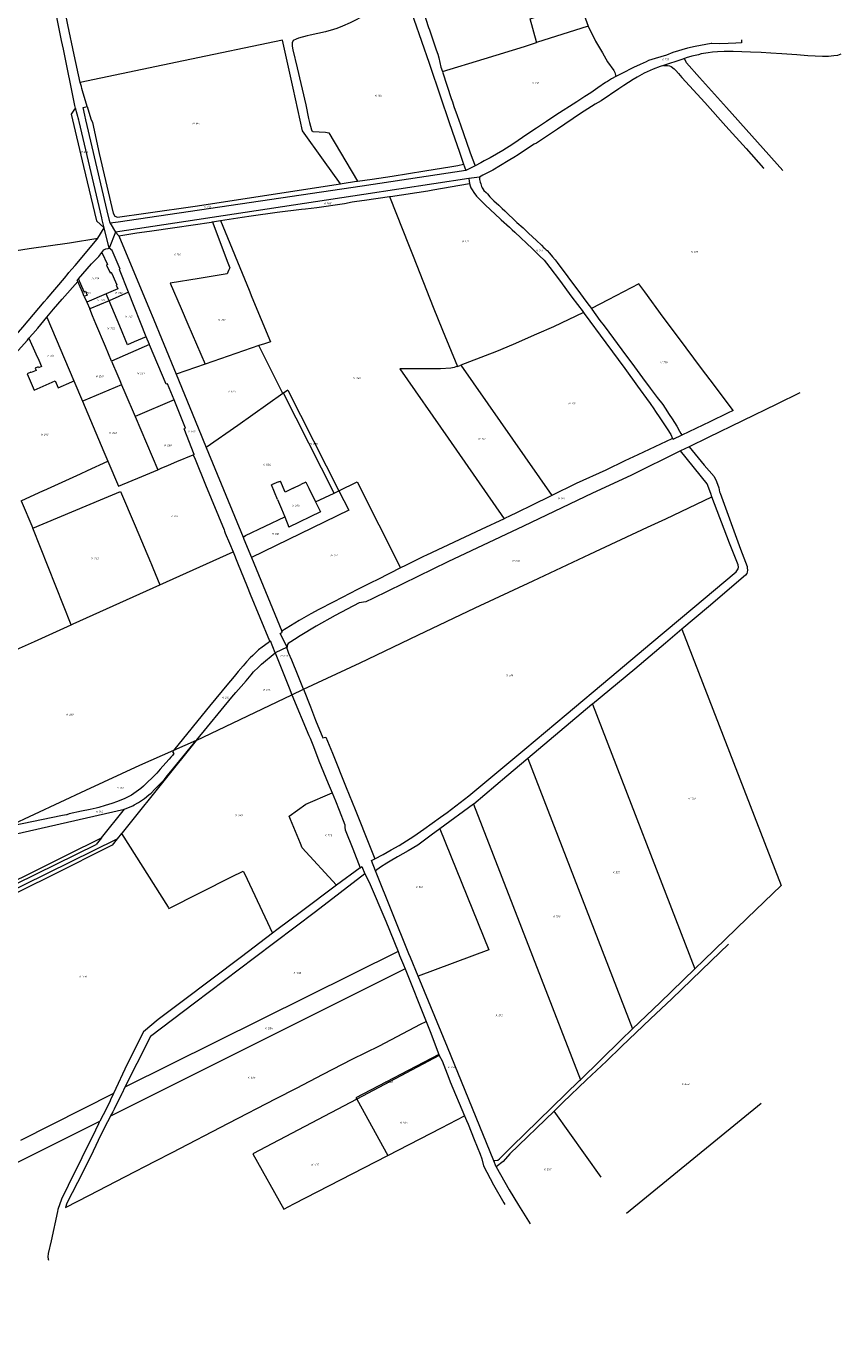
# Model space of a CAD drawing. Header units: metres. Extents: x 199958 to 203813, y 461826 to 464622.
# Tile 11 of 13: x 202937 to 203692, y 461872 to 463077. Entities that reach past the tile are written whole.
import ezdxf
from ezdxf.enums import TextEntityAlignment as Align
from ezdxf.lldxf.tags import DXFTag

# ---------------------------------------------------------------- set-up
doc = ezdxf.new("R2010")
doc.units = ezdxf.units.M
doc.layers.get('0').update_dxf_attribs({"lineweight": 25})
doc.layers.add('B-WE-KG-GRENS_PERCEEL-G', color=150, linetype='KG-PERCEEL', lineweight=18)
doc.layers.add('B-WE-KG-GRENS_PERCEEL-S', color=150, linetype='Continuous', lineweight=25)
doc.styles.add('NLCS-ISO', font='NLCS-ISO.ttf')
doc.styles.get("Standard").update_dxf_attribs({"font": 'NLCS-ISO.ttf'})
tags = doc.linetypes.add('KG-PERCEEL', pattern='A,5.5,-2,["P",Standard,S=1.8,R=0,X=-0.5,Y=-0.9],-2,5.5,-2,[5,NLCS.SHX,S=0.75,R=0,X=0,Y=0],-2', length=19).pattern_tags.tags
tags[6] = DXFTag(74, 10)

# ---------------------------------------------------------------- blocks, each defined once
blk = doc.blocks.new('SKG-PERCEELNUMMER-SO')
at = {"style": 'NLCS-ISO', "oblique": 10, "flags": 1}
for tag, p in [('GEMEENTECODE', (0, 2.6)), ('PERCEELGROOTTE', (0, -2.4))]:
    blk.add_attdef(tag, text='', height=1.8, dxfattribs=at).set_placement(p, align=Align.MIDDLE_CENTER)
at = {"style": 'NLCS-ISO', "oblique": 10}
blk.add_attdef('SECTIE', text='', height=1.8, dxfattribs=at).set_placement((-0.5, 0), align=Align.MIDDLE_RIGHT)
blk.add_attdef('PERCEELNUMMER', text='', height=1.8, dxfattribs=at).set_placement((0.5, 0), align=Align.MIDDLE_LEFT)

msp = doc.modelspace()

# ---------------------------------------------------------------- linework, layer by layer
at = {"layer": 'B-WE-KG-GRENS_PERCEEL-G', "flags": 128}
for points in [[(202987.351, 463024.935), (202981.837, 463050.664), (202975.837, 463078.418), (202967.663, 463118.83), (202962.56, 463143.597), (202961.486, 463148.512), (202958, 463165.486), (202957.107, 463169.949), (202956.217, 463174.692), (202955.133, 463180.887), (202954.542, 463184.141), (202953.032, 463190.478), (202951.967, 463195.499), (202949.704, 463204.399), (202949.394, 463205.793), (202947.561, 463210.68), (202944.676, 463216.905), (202942.416, 463221.273), (202941.722, 463222.539)], [(203296.694, 463122.537), (203296.639, 463122.274), (203296.598, 463122.081), (203296.582, 463122.01), (203296.429, 463121.32), (203296.429, 463120.729), (203296.851, 463116.502), (203297.105, 463115.572), (203298.094, 463112.415), (203298.163, 463112.196), (203298.88, 463109.907), (203299.955, 463106.611), (203302.769, 463097.987), (203310.124, 463075.837), (203310.873, 463073.643), (203317.227, 463055.027), (203318.579, 463051.067), (203319.678, 463047.854), (203321.453, 463039.062), (203322.806, 463035.088), (203322.817, 463035.054)], [(202983.033, 463001.176), (202982.43, 463003.431), (202971.754, 463055.673), (202970.098, 463063.739), (202966.579, 463080.882), (202963.06, 463098.025), (202961.62, 463105.041), (202960.318, 463112.167)], [(203288.487, 463106.087), (203271.143, 463097.711), (203241.607, 463082.448), (203237.446, 463080.311), (203230.378, 463077.171), (203224.924, 463075.034), (203221.888, 463073.966), (203214.692, 463071.886), (203207.421, 463070.221), (203200.45, 463068.815), (203197.695, 463068.197), (203189.599, 463065.892), (203187.406, 463065.049), (203184.707, 463063.699), (203183.65, 463061.777), (203183.762, 463058.628), (203184.212, 463055.03), (203188.285, 463038.41), (203196.233, 463004.222), (203198.942, 462991.505), (203199.842, 462987.85), (203201.645, 462980.965), (203201.983, 462980.121), (203202.095, 462980.009), (203202.938, 462979.334), (203214.689, 462978.772), (203217.573, 462978.31), (203244.234, 462933.435)], [(203288.487, 463106.087), (203288.651, 463105.596), (203296.26, 463083.615), (203310.463, 463042.697), (203321.538, 463010.656), (203328.639, 462989.521), (203332.274, 462978.868), (203338.367, 462961.286), (203342.172, 462950.206), (203342.48, 462949.309)], [(203410.128, 463061.96), (203409.961, 463062.58), (203404.214, 463083.911), (203449.762, 463099.035), (203458.006, 463077.219)], [(203458.006, 463077.219), (203410.128, 463061.96)], [(203458.006, 463077.219), (203464.813, 463063.262), (203471.084, 463052.332), (203475.922, 463044.09), (203481.656, 463036.027), (203482.552, 463034.236), (203483.582, 463030.384)], [(203228.314, 462930.98), (203212.755, 462952.803), (203193.357, 462980.015), (203184.434, 463019.765), (203174.556, 463064.096), (203083.025, 463044.965), (202987.351, 463024.935)], [(203322.817, 463035.054), (203361.643, 463046.838), (203398.777, 463058.192), (203410.128, 463061.96)], [(203600.04, 463064.423), (203600.066, 463061.749), (203594.612, 463061.486), (203587.529, 463061.178), (203579.358, 463060.88), (203572.443, 463061.005), (203571.797, 463060.888), (203556.936, 463058.371), (203550.052, 463056.68), (203536.348, 463052.611), (203530.336, 463050.219), (203525.282, 463048.74), (203520.048, 463047.228), (203513.915, 463045.184), (203511.547, 463044.151), (203506.108, 463041.701), (203499.948, 463038.771), (203489.239, 463033.267), (203483.582, 463030.384)], [(203547.07, 463047.05), (203544.681, 463046.063), (203527.715, 463040.697)], [(203692.144, 463051.141), (203688.876, 463050.019), (203685.636, 463049.507), (203683.108, 463049.225), (203680.461, 463049.048), (203675.166, 463049.048), (203668.284, 463049.401), (203661.401, 463049.754), (203651.342, 463050.46), (203637.215, 463051.517), (203627.261, 463052.123), (203618.258, 463052.642), (203608.39, 463053.161), (203600.167, 463053.421), (203592.376, 463053.508), (203583.893, 463053.508), (203577.834, 463053.335), (203573.246, 463052.988), (203569.005, 463052.382), (203562.513, 463051.344), (203560.003, 463050.391), (203553.857, 463049.18), (203548.663, 463047.708), (203547.07, 463047.05)], [(203638.322, 462943.226), (203586.178, 463001.746), (203561.189, 463029.601), (203549.11, 463043.231), (203547.07, 463047.05)], [(203322.817, 463035.054), (203323.228, 463033.736), (203331.091, 463009.98), (203332.105, 463006.852), (203333.542, 463002.709), (203336.417, 462994.424), (203339.545, 462985.632), (203348.422, 462960.523), (203350.535, 462954.69), (203353.142, 462947.798)], [(203483.582, 463030.384), (203479.566, 463028.329), (203475.783, 463025.947), (203474.008, 463024.779), (203466.955, 463020.015), (203460.37, 463015.251), (203454.952, 463011.935), (203447.432, 463007.125), (203427.909, 462994.514), (203419.222, 462988.676), (203410.021, 462982.558), (203402.034, 462977.28), (203388.21, 462967.845), (203378.728, 462961.82), (203373.077, 462958.458), (203367.099, 462955.048), (203361.634, 462952.152), (203358.505, 462950.471), (203353.142, 462947.798)], [(203527.715, 463040.697), (203524.599, 463039.658), (203518.28, 463037.234), (203509.797, 463033.512), (203503.392, 463029.876), (203499.67, 463027.712), (203490.927, 463022.086), (203486.339, 463019.056), (203469.893, 463007.89), (203464.439, 463004.86), (203450.763, 462996.031), (203429.469, 462981.662), (203409.906, 462968.591), (203407.742, 462967.639), (203391.468, 462957.079), (203390.516, 462956.386), (203383.851, 462952.231), (203376.753, 462947.99), (203369.569, 462943.748), (203365.76, 462941.757), (203360.393, 462939.161), (203357.084, 462937.269)], [(203527.715, 463040.697), (203529.063, 463040.677), (203531.456, 463040.577), (203533.25, 463040.278), (203534.845, 463039.581), (203537.736, 463037.687), (203539.231, 463035.992), (203541.623, 463033.101), (203544.713, 463029.613), (203565.845, 463006.487), (203585.582, 462984.457), (203604.222, 462963.624), (203620.47, 462945.383), (203620.698, 462945.13)], [(202993.704, 463002.633), (202989.445, 463017.114), (202988.856, 463019.274), (202988.464, 463021.039), (202987.779, 463022.938), (202987.57, 463023.914), (202987.351, 463024.935)], [(202983.033, 463001.176), (202981.942, 463000.223), (202979.024, 462995.39), (202990.33, 462946.976), (203002.325, 462896.814), (203009.519, 462890.118)], [(203009.519, 462890.118), (203007.731, 462897.624), (203007.365, 462899.348), (202986.27, 462988.894), (202986.065, 462989.836), (202983.033, 463001.176)], [(203014.973, 462894.4), (203012.271, 462905.974), (202992.505, 462990.249), (202991.522, 462994.64), (202989.92, 463001.784), (202993.704, 463002.633)], [(202993.704, 463002.633), (202997.079, 462991.125), (202998.679, 462987.843), (203004.931, 462959.059), (203017.847, 462903.652), (203019.38, 462901.057), (203021.975, 462900.231), (203048.045, 462903.888), (203095.966, 462910.627), (203137.844, 462916.957), (203228.314, 462930.98)], [(203244.234, 462933.435), (203257.647, 462935.308), (203276.167, 462938.14), (203306.72, 462943.094), (203331.518, 462947.04), (203337.298, 462948.102), (203342.48, 462949.309)], [(203342.48, 462949.309), (203343.418, 462946.578), (203344.481, 462943.482)], [(203353.142, 462947.798), (203344.481, 462943.482)], [(203344.481, 462943.482), (203248.434, 462928.892), (203022.518, 462895.508), (203014.973, 462894.4)], [(203347.426, 462935.805), (203250.074, 462921.05), (203019.967, 462886.103)], [(203228.314, 462930.98), (203229.972, 462931.237), (203243.371, 462933.314), (203244.234, 462933.435)], [(203357.084, 462937.269), (203347.426, 462935.805)], [(203347.426, 462935.805), (203347.57, 462933.52), (203347.934, 462931.24)], [(203357.084, 462937.269), (203357.11, 462934.886), (203357.738, 462932.623), (203358.367, 462930.863), (203359.121, 462928.601), (203359.75, 462927.344), (203360.252, 462926.212), (203361.258, 462924.83), (203363.269, 462922.819), (203364.526, 462921.562), (203366.789, 462919.048), (203370.56, 462915.277), (203375.085, 462911.255), (203378.353, 462908.238), (203380.615, 462906.101), (203391.928, 462895.04), (203397.585, 462890.263), (203402.738, 462885.109), (203410.029, 462878.573), (203414.554, 462874.048), (203416.942, 462871.66), (203417.696, 462870.906), (203419.079, 462869.774), (203419.833, 462869.146), (203422.221, 462866.758), (203424.987, 462863.238), (203427.375, 462860.598), (203429.135, 462858.21), (203439.065, 462844.761), (203444.344, 462837.596), (203447.361, 462833.574), (203456.662, 462821.129), (203460.851, 462815.356)], [(203273.777, 462919.2), (203274.783, 462919.343), (203309.365, 462924.365), (203314.128, 462925.452), (203347.934, 462931.24)], [(203347.934, 462931.24), (203348.563, 462928.978), (203349.317, 462927.344), (203350.322, 462925.333), (203351.831, 462922.819), (203354.345, 462919.551), (203359.121, 462915.025), (203361.761, 462912.009), (203367.92, 462906.352), (203371.062, 462903.461), (203377.347, 462897.553), (203384.889, 462890.766), (203387.529, 462888.378), (203389.917, 462886.241), (203406.383, 462870.654), (203410.908, 462866.003), (203412.668, 462864.244), (203417.193, 462860.096), (203419.204, 462857.33), (203422.347, 462853.308), (203431.397, 462841.618), (203442.71, 462825.906), (203453.143, 462812.456), (203453.542, 462811.857)], [(203117.382, 462896.874), (203137.358, 462900.021), (203145.568, 462901.252), (203169.786, 462904.673), (203192.362, 462907.546), (203195.887, 462907.902), (203206.603, 462909.145), (203232.125, 462912.82), (203239.321, 462914.166), (203243.463, 462914.788), (203250.71, 462915.927), (203273.777, 462919.2)], [(203273.777, 462919.2), (203292.015, 462873.166), (203295.737, 462863.845), (203314.424, 462816.511), (203322.936, 462795.259), (203336.857, 462761.793)], [(203003.503, 462880.555), (203009.519, 462890.118)], [(203013.979, 462871.396), (203009.519, 462890.118)], [(203019.967, 462886.103), (203013.979, 462871.396)], [(203014.973, 462894.4), (203019.967, 462886.103)], [(203019.967, 462886.103), (203023.13, 462882.9)], [(203023.13, 462882.9), (203039.661, 462885.406), (203051.432, 462887.159), (203075.103, 462890.58), (203108.898, 462895.506), (203109.904, 462895.668)], [(203109.904, 462895.668), (203110.58, 462893.92), (203123.99, 462857.86), (203125.8, 462853.07), (203124.74, 462850.6), (203123.48, 462847.51), (203097.55, 462843.35), (203070.65, 462839.03), (203080.903, 462815.293), (203087.1, 462800.95), (203103.06, 462763.9)], [(203109.904, 462895.668), (203117.382, 462896.874)], [(203117.382, 462896.874), (203143.763, 462832.321), (203146.406, 462825.921), (203163.452, 462784.639), (203158.127, 462782.81)], [(202818.504, 462761.906), (202820.852, 462766.971), (202825.585, 462777.182), (202850.22, 462830.321), (202854.938, 462841.834), (202864.484, 462862.583), (202869.188, 462861.659), (202876.417, 462859.925), (202880.853, 462861), (202885.961, 462862.613), (202918.49, 462867.721), (202940.145, 462870.917), (202977.513, 462876.428), (203003.503, 462880.555)], [(202876.905, 462727.51), (202877.468, 462728.188), (202887.555, 462739.803), (202893.615, 462746.937), (202902.93, 462757.685), (202915.613, 462772.413), (202913.404, 462774.239), (202934.059, 462798.201), (202953.95, 462821.724), (202956.551, 462824.8), (202972.578, 462843.659), (202976.146, 462847.865), (202976.818, 462848.657), (202979.507, 462851.826), (202982.521, 462855.379), (203002.948, 462879.673), (203003.209, 462880.088), (203003.503, 462880.555)], [(203023.13, 462882.9), (203052.992, 462810.765), (203053.298, 462810.027), (203076.08, 462754.627)], [(202985.626, 462842.813), (202997.799, 462856.862), (203004.518, 462863.595), (203007.391, 462867.425)], [(203007.391, 462867.425), (203009.075, 462869.671), (203011.064, 462870.808), (203013.065, 462871.181), (203013.979, 462871.396)], [(203007.391, 462867.425), (203012.702, 462856.102), (203011.706, 462855.635), (203015.022, 462848.519), (203016.036, 462848.995), (203017.869, 462845.087), (203018.733, 462843.064), (203021.316, 462837.384), (203020.515, 462837.02), (203022.023, 462833.701), (203011.268, 462829.065)], [(203032.051, 462830.454), (203023.565, 462851.528), (203024.153, 462851.75), (203016.759, 462869.312), (203013.979, 462871.396)], [(202956.422, 462807.324), (202962.617, 462814.803), (202970.58, 462824.101), (202985.039, 462840.425)], [(202985.039, 462840.425), (202984.53, 462841.548), (202985.626, 462842.813)], [(202991.098, 462826.553), (202989.394, 462830.534), (202985.039, 462840.425)], [(202990.836, 462830.98), (202985.626, 462842.813)], [(203592.38, 462720.878), (203574.847, 462744.105), (203562.986, 462759.92), (203541.719, 462788.613), (203527.513, 462807.527), (203510.468, 462830.721), (203504.737, 462838.265), (203476.55, 462823.59), (203460.851, 462815.356)], [(202990.836, 462830.98), (202992.29, 462831.429), (202993.873, 462827.744), (202991.098, 462826.553)], [(202991.098, 462826.553), (202993.342, 462821.337)], [(203011.268, 462829.065), (202993.342, 462821.337)], [(203013.959, 462822.667), (203011.268, 462829.065)], [(203032.051, 462830.454), (203013.959, 462822.667)], [(203048.535, 462789.246), (203032.051, 462830.454)], [(202993.342, 462821.337), (202996.082, 462814.972)], [(203013.959, 462822.667), (202996.082, 462814.972)], [(203016.38, 462766.759), (203010.774, 462780.331), (203001.899, 462801.163), (202998.815, 462808.534), (202996.082, 462814.972)], [(203048.535, 462789.246), (203037.198, 462784.488), (203031.09, 462781.903), (203023.87, 462799.111), (203013.959, 462822.667)], [(203460.851, 462815.356), (203461.313, 462814.719), (203468.855, 462804.412), (203472.626, 462799.258), (203493.366, 462771.228), (203498.268, 462764.691), (203508.198, 462751.242), (203515.363, 462741.437), (203521.899, 462732.89), (203527.053, 462726.354), (203529.19, 462723.085), (203533.086, 462717.052), (203535.6, 462713.03), (203540, 462706.368), (203542.639, 462701.843), (203543.896, 462699.58), (203544.822, 462698.084)], [(202939.822, 462787.804), (202943.426, 462792.002), (202947.896, 462797.247), (202956.422, 462807.324)], [(202956.422, 462807.324), (202981.518, 462748.417)], [(203453.542, 462811.857), (203425.65, 462798.539), (203409.918, 462791.498), (203388.526, 462782.154), (203372.912, 462775.638), (203348.1, 462765.886), (203339.986, 462762.813)], [(203453.542, 462811.857), (203454.148, 462810.948), (203474.26, 462783.546), (203491.858, 462759.789), (203503.547, 462743.574), (203506.187, 462739.929), (203511.843, 462732.136), (203515.363, 462727.233), (203518.757, 462722.583), (203520.391, 462720.069), (203524.288, 462714.161), (203529.315, 462706.745), (203531.075, 462703.854), (203534.343, 462698.574), (203535.981, 462694.989)], [(203051.428, 462782.014), (203048.535, 462789.246)], [(202891.686, 462727.275), (202892.927, 462728.722), (202897.093, 462733.781), (202923.592, 462764.826), (202922.776, 462768.451), (202929.831, 462776.385), (202938.372, 462786.115), (202939.822, 462787.804)], [(202939.822, 462787.804), (202946.274, 462773.259), (202948.816, 462767.529), (202951.444, 462761.604), (202948.793, 462760.428), (202948.319, 462761.498), (202945.43, 462760.216), (202946.383, 462758.068), (202941.831, 462756.049), (202941.657, 462756.442), (202938, 462754.82), (202944.691, 462739.737), (202964.015, 462748.31), (202966.853, 462741.911), (202979.523, 462747.532), (202981.518, 462748.417)], [(203051.428, 462782.014), (203016.38, 462766.759)], [(203074.215, 462730.691), (203068.132, 462745.639), (203067.07, 462745.196), (203051.495, 462781.846), (203051.428, 462782.014)], [(203152.827, 462780.99), (203103.06, 462763.9)], [(203158.127, 462782.81), (203152.827, 462780.99)], [(203165.135, 462756.387), (203152.827, 462780.99)], [(203016.38, 462766.759), (203022.017, 462753.114), (203023.974, 462748.63), (203025.685, 462744.71)], [(203103.06, 462763.9), (203076.08, 462754.627)], [(203076.08, 462754.627), (203096.569, 462704.804), (203104.04, 462686.615)], [(203175.071, 462736.539), (203165.135, 462756.387)], [(203336.857, 462761.793), (203335.34, 462761.324), (203333.887, 462760.796), (203330.716, 462760.267), (203320.94, 462759.607), (203288.424, 462759.406), (203286.3, 462759.393), (203284.298, 462759.381), (203283.425, 462759.39), (203328.08, 462695.311), (203380.141, 462620.606)], [(203336.857, 462761.793), (203339.986, 462762.813)], [(203339.986, 462762.813), (203424.197, 462641.973)], [(202981.518, 462748.417), (202989.514, 462729.422)], [(203025.685, 462744.71), (203025.41, 462744.6), (202990.44, 462729.86), (202989.514, 462729.422)], [(203025.685, 462744.71), (203028.775, 462737.632), (203038.205, 462715.412)], [(202989.514, 462729.422), (203009.194, 462682.669), (203012.869, 462673.943)], [(203074.215, 462730.691), (203038.205, 462715.412)], [(203092.915, 462680.211), (203083.448, 462703.767), (203084.917, 462704.392), (203074.215, 462730.691)], [(203175.071, 462736.539), (203133.306, 462707.102), (203104.04, 462686.615)], [(203175.718, 462736.995), (203175.071, 462736.539)], [(203179.792, 462739.867), (203175.718, 462736.995)], [(203222.487, 462644.42), (203175.718, 462736.995)], [(203179.792, 462739.867), (203226.878, 462646.536)], [(203654.085, 462737.111), (203632.806, 462726.744), (203569.2, 462695.923), (203551.596, 462687.313)], [(203592.38, 462720.878), (203587.119, 462718.493), (203570.703, 462710.507), (203544.822, 462698.084)], [(203038.205, 462715.412), (203059.155, 462666.042)], [(203535.981, 462694.989), (203535.388, 462694.706), (203503.873, 462679.91), (203491.906, 462674.296), (203474.164, 462665.721), (203446.912, 462653.131), (203424.335, 462642.041), (203424.197, 462641.973)], [(203544.822, 462698.084), (203536.397, 462694.079), (203535.981, 462694.989)], [(203092.915, 462680.211), (203091.993, 462679.824)], [(203104.04, 462686.615), (203138.218, 462603.403)], [(203543.508, 462683.357), (203497.35, 462660.782), (203462.014, 462644.293), (203398.016, 462613.668), (203327.933, 462580.491), (203258.438, 462546.725), (203251.803, 462543.555), (203245.726, 462542.541), (203223.448, 462530.997), (203206.031, 462521.074), (203191.044, 462512.162), (203185.778, 462508.72), (203182.335, 462506.491), (203180.107, 462504.871), (203179.094, 462503.454), (203178.892, 462501.631)], [(203551.596, 462687.313), (203543.508, 462683.357)], [(203572.569, 462640.813), (203571.438, 462643.813), (203568.254, 462652.91), (203543.508, 462683.357)], [(203551.596, 462687.313), (203565.419, 462670.182), (203574.516, 462659.72), (203576.94, 462655.027), (203578.987, 462649.113), (203579.67, 462645.588), (203580.113, 462644.371)], [(202932.58, 462637.03), (202953.426, 462646.785), (202953.5, 462646.82), (202987.44, 462662.23), (202994.154, 462665.323), (203012.869, 462673.943)], [(203012.869, 462673.943), (203022.648, 462650.721), (203022.697, 462650.605), (203044.26, 462659.72), (203059.155, 462666.042)], [(203059.155, 462666.042), (203062.247, 462667.34), (203069.157, 462670.24), (203076.931, 462673.502), (203091.993, 462679.824)], [(203091.993, 462679.824), (203093.643, 462675.717), (203103.417, 462651.981), (203120.583, 462610.196), (203121.045, 462608.985), (203121.722, 462607.212), (203125.603, 462598.081), (203128.889, 462590.013)], [(202943.253, 462611.827), (203006.181, 462638.212), (203024.654, 462645.957)], [(203024.654, 462645.957), (203038.159, 462613.887), (203052.371, 462580.398), (203052.439, 462580.239), (203052.667, 462579.701), (203054.661, 462575.003), (203061.124, 462559.339)], [(203226.878, 462646.536), (203236.03, 462628.396), (203145.911, 462584.656)], [(203171.079, 462654.68), (203164.539, 462651.976)], [(203170.115, 462638.48), (203164.539, 462651.976)], [(203171.079, 462654.68), (203172.923, 462655.443)], [(203177.226, 462645.047), (203172.923, 462655.443)], [(203184.676, 462648.775), (203177.226, 462645.047)], [(203184.676, 462648.775), (203191.814, 462652.347)], [(203196.346, 462654.615), (203191.814, 462652.347)], [(203196.346, 462654.615), (203199.106, 462648.947)], [(203199.106, 462648.947), (203205.335, 462636.154)], [(203205.335, 462636.154), (203222.487, 462644.42)], [(203222.487, 462644.42), (203226.878, 462646.536)], [(203226.878, 462646.536), (203243.921, 462654.749)], [(203243.921, 462654.749), (203284.176, 462575.067)], [(203580.113, 462644.371), (203599.001, 462592.483), (203605.114, 462576.226), (203605.228, 462575.089), (203605.456, 462572.815), (203605.228, 462571.109), (203604.773, 462569.744), (203603.636, 462568.152), (203569.408, 462538.927), (203544.789, 462518.139)], [(202932.58, 462637.03), (202943.253, 462611.827)], [(203170.115, 462638.48), (203173.744, 462629.696)], [(203194.129, 462462.547), (203246.539, 462487.096), (203300.033, 462512.508), (203353.289, 462537.95), (203406.862, 462562.919), (203459.406, 462587.73), (203512.9, 462612.857), (203529.77, 462620.627), (203572.569, 462640.813)], [(203205.335, 462636.154), (203209.783, 462627.018)], [(203260.23, 462305.445), (203267.888, 462309.418), (203275.28, 462313.739), (203282.785, 462317.72), (203296.304, 462326.274), (203305.628, 462332.869), (203321.208, 462343.9), (203327.307, 462348.319), (203347.435, 462363.898), (203360.171, 462374.473), (203399.249, 462406.986), (203437.508, 462439.19), (203477.858, 462473.064), (203516.936, 462505.779), (203554.854, 462537.534), (203595.068, 462571.272), (203596.289, 462573.156), (203596.971, 462574.179), (203597.085, 462575.771), (203596.744, 462577.818), (203588.784, 462597.832), (203572.569, 462640.813)], [(203424.197, 462641.973), (203404.663, 462632.378), (203393.507, 462626.947), (203393.473, 462626.931), (203383.906, 462622.393), (203382.302, 462621.632), (203380.141, 462620.606)], [(203138.218, 462603.403), (203140.569, 462604.939), (203176.765, 462622.384)], [(203173.744, 462629.696), (203176.765, 462622.384)], [(203176.765, 462622.384), (203180.707, 462612.841)], [(203209.783, 462627.018), (203180.707, 462612.841)], [(203380.141, 462620.606), (203380.013, 462620.546), (203358.778, 462610.473), (203308.267, 462586.797), (203305.439, 462585.468), (203304.819, 462585.18), (203297.396, 462581.7), (203287.376, 462576.673), (203285.258, 462575.61), (203285.186, 462575.574), (203284.176, 462575.067)], [(202978.979, 462522.156), (202943.253, 462611.827)], [(203138.218, 462603.403), (203138.897, 462601.751), (203145.911, 462584.656)], [(203061.124, 462559.339), (203128.889, 462590.013)], [(203128.889, 462590.013), (203133.102, 462579.672), (203141.939, 462557.667), (203144.75, 462550.669), (203162.55, 462507.536), (203162.864, 462506.726)], [(203145.911, 462584.656), (203173.987, 462516.235)], [(203284.176, 462575.067), (203262.914, 462564.398), (203256.524, 462561.192), (203244.333, 462554.964), (203230.046, 462547.655), (203221.525, 462543.396), (203208.45, 462536.412), (203201.06, 462532.428), (203190.204, 462526.112), (203173.987, 462516.235)], [(202978.979, 462522.156), (202980.865, 462523.01), (203061.124, 462559.339)], [(202781.944, 462432.969), (202918.974, 462494.994), (202931.084, 462500.476), (202945.037, 462506.792), (202978.979, 462522.156)], [(203178.892, 462501.631), (203172.522, 462514.173), (203174.371, 462515.299), (203173.987, 462516.235)], [(203544.789, 462518.139), (203529.534, 462505.258), (203501.005, 462481.139), (203461.784, 462448.64)], [(203544.789, 462518.139), (203636.781, 462280.56)], [(203162.864, 462506.726), (203161.354, 462505.511), (203156.007, 462501.465), (203152.502, 462498.962), (203150.237, 462496.834), (203147.088, 462493.912), (203144.702, 462491.616), (203141.388, 462488.076), (203138.318, 462484.147), (203133.718, 462478.96), (203129.856, 462474.37), (203123.165, 462466.243), (203108.678, 462448.634), (203108.378, 462448.269), (203073.726, 462405.772)], [(203162.864, 462506.726), (203163.682, 462507.384)], [(203167.955, 462496.365), (203165.873, 462501.734), (203163.682, 462507.384)], [(203178.892, 462501.631), (203167.955, 462496.365)], [(203194.129, 462462.547), (203189.236, 462475.037), (203183.233, 462489.367), (203180.547, 462495.657), (203179.63, 462498.474), (203179.171, 462500.308), (203179.04, 462501.094), (203178.892, 462501.631)], [(203094.868, 462415.056), (203095.45, 462415.759), (203127.855, 462455.05), (203131.5, 462459.505), (203136.361, 462464.973), (203141.019, 462470.238), (203145.677, 462475.91), (203147.905, 462478.543), (203152.563, 462482.998), (203155.399, 462485.834), (203167.955, 462496.365)], [(203167.955, 462496.365), (203177.689, 462471.533), (203180.832, 462463.809), (203183.479, 462457.451)], [(203094.868, 462415.056), (203183.479, 462457.451)], [(203183.479, 462457.451), (203194.129, 462462.547)], [(203183.479, 462457.451), (203199.155, 462419.815), (203200.419, 462417.06)], [(203194.129, 462462.547), (203200.505, 462446.275), (203205.26, 462433.83), (203211.94, 462417.36), (203213.3, 462417.69), (203214.96, 462418.02), (203220.97, 462403.18), (203233.63, 462371.52), (203241.9, 462351.05), (203256.04, 462316.25), (203260.23, 462305.445)], [(203461.784, 462448.64), (203461.359, 462448.288), (203421.827, 462415.058), (203401.941, 462398.254)], [(203461.784, 462448.64), (203556.755, 462203.369)], [(203094.868, 462415.056), (203032.281, 462337.165), (203026.205, 462329.601)], [(203028.216, 462351.259), (203030.438, 462352.164), (203036.109, 462354.595), (203037.421, 462355.301), (203041.375, 462357.43), (203046.843, 462361.278), (203050.893, 462364.722), (203052.919, 462366.341), (203056.564, 462369.784), (203060.818, 462374.24), (203065.071, 462378.695), (203067.703, 462382.139), (203073.982, 462389.835), (203094.868, 462415.056)], [(203094.868, 462415.056), (203073.726, 462405.772)], [(203200.419, 462417.06), (203203.314, 462409.481), (203208.35, 462396.3), (203216.87, 462375.28), (203220.65, 462366.653)], [(203073.726, 462405.772), (203042.256, 462391.966), (202992.15, 462368.799), (202920.771, 462335.219)], [(203073.726, 462405.772), (203072.807, 462404.644), (203074.086, 462403.069), (203072.777, 462401.139), (203071.336, 462399.491), (203069.826, 462397.775), (203066.668, 462394.206), (203061.382, 462388.371), (203058.225, 462384.733), (203053.969, 462380.546), (203049.781, 462376.427), (203046.006, 462372.858), (203043.398, 462370.592), (203041.407, 462369.013), (203034.748, 462364.483), (203031.179, 462362.63), (203028.57, 462361.325), (203021.775, 462358.648), (203016.489, 462356.658), (203010.311, 462354.804), (203004.614, 462353.019), (203002.005, 462352.333), (202996.445, 462351.166), (202988.62, 462349.381), (202977.156, 462346.91), (202974.754, 462346.224), (202974.6, 462346.194), (202970.841, 462345.469), (202933.362, 462337.781), (202920.771, 462335.219)], [(203401.941, 462398.254), (203382.613, 462381.921), (203351.837, 462356.088), (203351.795, 462356.057)], [(203401.941, 462398.254), (203498.953, 462147.712)], [(203180.731, 462345.003), (203196.238, 462356.037)], [(203196.238, 462356.037), (203220.65, 462366.653)], [(203220.65, 462366.653), (203223.95, 462359.12), (203227.33, 462350.47), (203232.33, 462336.73), (203232.52, 462334.33), (203232.88, 462332.19), (203239.86, 462314.47), (203246.769, 462297.117)], [(203351.795, 462356.057), (203320.518, 462333.301)], [(203351.795, 462356.057), (203450.719, 462100.575)], [(202887.047, 462319.354), (203028.216, 462351.259)], [(203007.031, 462324.891), (203028.216, 462351.259)], [(203182.032, 462341.718), (203180.731, 462345.003)], [(203191.469, 462319.543), (203182.032, 462341.718)], [(203320.518, 462333.301), (203319.192, 462332.337), (203313.627, 462328.063), (203311.345, 462326.31), (203300.081, 462318.02), (203291.098, 462312.675), (203281.235, 462307.069), (203274.412, 462303.203), (203271.228, 462301.383), (203265.656, 462297.745), (203260.895, 462294.305)], [(203320.518, 462333.301), (203365.972, 462221.11), (203300.318, 462196.587)], [(202534.252, 462086.833), (202541.519, 462090.481), (202776.079, 462207.057), (202890.657, 462263.81), (203002.075, 462318.723)], [(202543.226, 462086.862), (202543.405, 462086.952), (202777.847, 462203.469), (202892.209, 462260.116), (203021.625, 462323.898)], [(202764.91, 462205.199), (202812.192, 462228.403), (202837.602, 462240.785), (202879.955, 462261.866), (202908.379, 462276.078), (202913.61, 462278.637), (202935.682, 462289.188), (202977.135, 462310.076), (203005.257, 462324.029), (203007.031, 462324.891)], [(203021.625, 462323.898), (203016.913, 462318.032), (202960.222, 462289.461), (202887.507, 462253.824), (202832.791, 462226.425)], [(203007.031, 462324.891), (203002.075, 462318.723)], [(203025.614, 462328.865), (203021.625, 462323.898)], [(203026.205, 462329.601), (203025.614, 462328.865)], [(203025.614, 462328.865), (203068.701, 462260.448), (203069.31, 462259.396), (203127.528, 462288.615), (203138.324, 462294.032), (203139.383, 462291.789), (203165.479, 462236.319)], [(203192.791, 462315.564), (203191.469, 462319.543)], [(203224.84, 462280.817), (203192.791, 462315.564)], [(203246.769, 462297.117), (203224.84, 462280.817)], [(203246.769, 462297.117), (203248.323, 462298.272), (203250.998, 462291.494)], [(203260.895, 462294.305), (203257.083, 462303.813), (203260.23, 462305.445)], [(203250.998, 462291.494), (203205.227, 462256.208), (203148.738, 462213.581), (203093.088, 462171.526), (203052.338, 462140.745), (203039.676, 462115.509), (203028.765, 462093.591)], [(203250.998, 462291.494), (203255.021, 462283.832), (203270.487, 462247.671), (203281.722, 462219.562)], [(203300.318, 462196.587), (203293.15, 462213.854), (203291.705, 462217.459), (203260.895, 462294.305)], [(203224.84, 462280.817), (203192.304, 462256.634), (203169.595, 462239.436)], [(203556.755, 462203.369), (203565.027, 462211.402), (203605.176, 462250.39), (203636.781, 462280.56)], [(203165.479, 462236.319), (203136.596, 462214.445), (203081.633, 462173.185), (203059.37, 462156.468), (203045.965, 462144.911), (203030.803, 462114.955), (203018.184, 462087.777)], [(203169.595, 462239.436), (203165.479, 462236.319)], [(203587.785, 462226.3), (203571.86, 462210.771), (203535.302, 462175.713), (203515.502, 462157.095), (203488.674, 462131.341), (203474.931, 462117.704), (203456.46, 462100.415), (203434.355, 462079.384), (203426.288, 462071.546)], [(203281.722, 462219.562), (203028.765, 462093.591)], [(203281.722, 462219.562), (203283.212, 462215.835), (203286.739, 462207.079), (203288.239, 462203.356)], [(203288.239, 462203.356), (203015.308, 462066.872)], [(203288.239, 462203.356), (203307.863, 462154.637)], [(203498.953, 462147.712), (203524.749, 462172.288), (203556.755, 462203.369)], [(203370.55, 462025.546), (203327.598, 462130.868), (203300.318, 462196.587)], [(202973.749, 461982.272), (202995.77, 461993.717), (203011.855, 462001.998), (203029.373, 462011.075), (203056.765, 462025.09), (203072.372, 462033.212), (203124.767, 462060.308), (203168.781, 462083.255), (203187.573, 462092.81), (203212.535, 462105.786), (203239.131, 462119.641), (203264.452, 462131.903), (203302.714, 462152.157), (203307.863, 462154.637)], [(203307.863, 462154.637), (203311.586, 462145.396), (203319.559, 462123.995)], [(203450.719, 462100.575), (203488.074, 462137.349), (203498.953, 462147.712)], [(203319.559, 462123.995), (203242.768, 462083.903), (203243.433, 462082.704)], [(203319.94, 462123.048), (203243.433, 462082.704)], [(203319.559, 462123.995), (203319.852, 462123.209), (203319.94, 462123.048)], [(203319.94, 462123.048), (203322.581, 462118.206), (203328.722, 462101.944), (203330.188, 462098.708), (203343.259, 462067.303)], [(203028.765, 462093.591), (203025.81, 462087.655), (203025.613, 462087.259), (203018.609, 462073.255), (203017.366, 462070.768), (203015.498, 462067.231), (203015.308, 462066.872)], [(203370.55, 462025.546), (203371.466, 462025.661), (203374.163, 462026.151), (203375.862, 462027.26), (203387.226, 462038.623), (203411.558, 462062.388), (203449.969, 462099.837), (203450.719, 462100.575)], [(203018.184, 462087.777), (202931.922, 462044.406)], [(203018.184, 462087.777), (203015.475, 462081.942), (203014.636, 462080.135), (203008.55, 462068.225), (203005.478, 462062.213), (203005.301, 462061.868)], [(203243.433, 462082.704), (203147.331, 462032.028), (203176, 461980.791)], [(203243.433, 462082.704), (203272.394, 462030.51)], [(203493.455, 461976.835), (203618.315, 462078.888)], [(203015.308, 462066.872), (203012.441, 462061.444), (203009.669, 462056.227), (203003.867, 462044.156), (202996.974, 462029.846), (202984.733, 462005.274), (202974.955, 461986.228), (202973.749, 461982.272)], [(203272.394, 462030.51), (203321.985, 462056.057), (203343.259, 462067.303)], [(203343.259, 462067.303), (203345.172, 462062.707), (203346.571, 462059.346), (203352.298, 462045.14), (203357.707, 462031.506), (203359.439, 462027.154), (203361.081, 462020.83), (203370.079, 462003.175), (203379.83, 461986.62), (203380.84, 461984.937)], [(203426.288, 462071.546), (203385.43, 462031.853), (203379.078, 462024.962), (203372.644, 462019.94)], [(203469.828, 462010.218), (203426.288, 462071.546)], [(203005.301, 462061.868), (202626.349, 461872.365)], [(203005.301, 462061.868), (203004.163, 462059.639), (203001.546, 462053.855), (202976.086, 462002.483), (202970.028, 461989.86), (202966.53, 461980.193), (202966.196, 461978.629), (202960.372, 461951.395), (202957.635, 461939.415), (202957.335, 461936.509), (202957.568, 461934.404), (202958.047, 461933.385)], [(203176, 461980.791), (203185.275, 461985.632), (203272.394, 462030.51)], [(203372.644, 462019.94), (203370.55, 462025.546)], [(203372.644, 462019.94), (203384.769, 461998.721), (203393.287, 461984.24), (203404.062, 461967.053)]]:
    msp.add_lwpolyline(points, dxfattribs=at)

# ---------------------------------------------------------------- block references
at = {"layer": 'B-WE-KG-GRENS_PERCEEL-S'}
for p, values in [((203528.235, 463046.285), {'PERCEELNUMMER': '138', 'SECTIE': 'H'}), ((203407.959, 463024.595), {'PERCEELNUMMER': '160', 'SECTIE': 'H'}), ((203262.298, 463012.737), {'PERCEELNUMMER': '165', 'SECTIE': 'H'}), ((203093.474, 462986.876), {'PERCEELNUMMER': '164', 'SECTIE': 'H'}), ((202989.963, 462960.488), {'PERCEELNUMMER': '236', 'SECTIE': 'H'}), ((203104.095, 462909.685), {'PERCEELNUMMER': '150', 'SECTIE': 'H'}), ((203215.433, 462912.957), {'PERCEELNUMMER': '168', 'SECTIE': 'H'}), ((203343.33, 462877.746), {'PERCEELNUMMER': '171', 'SECTIE': 'H'}), ((203076.113, 462865.573), {'PERCEELNUMMER': '166', 'SECTIE': 'H'}), ((203411.715, 462869.125), {'PERCEELNUMMER': '147', 'SECTIE': 'H'}), ((203555.282, 462867.82), {'PERCEELNUMMER': '172', 'SECTIE': 'H'}), ((202999.993, 462843.288), {'PERCEELNUMMER': '254', 'SECTIE': 'H'}), ((202991.924, 462829.72), {'PERCEELNUMMER': '253', 'SECTIE': 'H'}), ((203021.768, 462829.791), {'PERCEELNUMMER': '730', 'SECTIE': 'H'}), ((203005.255, 462823.156), {'PERCEELNUMMER': '729', 'SECTIE': 'H'}), ((203031.205, 462807.969), {'PERCEELNUMMER': '731', 'SECTIE': 'H'}), ((203117.381, 462804.812), {'PERCEELNUMMER': '167', 'SECTIE': 'H'}), ((203014.544, 462797.058), {'PERCEELNUMMER': '732', 'SECTIE': 'H'}), ((202958.806, 462771.587), {'PERCEELNUMMER': '261', 'SECTIE': 'H'}), ((203526.929, 462765.433), {'PERCEELNUMMER': '178', 'SECTIE': 'H'}), ((203003.905, 462752.605), {'PERCEELNUMMER': '259', 'SECTIE': 'H'}), ((203042.365, 462755.435), {'PERCEELNUMMER': '257', 'SECTIE': 'H'}), ((203242.422, 462750.964), {'PERCEELNUMMER': '740', 'SECTIE': 'H'}), ((203126.483, 462738.495), {'PERCEELNUMMER': '649', 'SECTIE': 'H'}), ((203441.869, 462727.628), {'PERCEELNUMMER': '170', 'SECTIE': 'H'}), ((202953.022, 462698.609), {'PERCEELNUMMER': '262', 'SECTIE': 'H'}), ((203016.345, 462700.015), {'PERCEELNUMMER': '260', 'SECTIE': 'H'}), ((203089.465, 462701.535), {'PERCEELNUMMER': '142', 'SECTIE': 'H'}), ((203358.384, 462694.549), {'PERCEELNUMMER': '177', 'SECTIE': 'H'}), ((203067.245, 462688.705), {'PERCEELNUMMER': '258', 'SECTIE': 'H'}), ((203202.321, 462689.857), {'PERCEELNUMMER': '738', 'SECTIE': 'H'}), ((203158.853, 462670.656), {'PERCEELNUMMER': '824', 'SECTIE': 'H'}), ((203185.543, 462632.587), {'PERCEELNUMMER': '830', 'SECTIE': 'H'}), ((203432.015, 462639.485), {'PERCEELNUMMER': '141', 'SECTIE': 'H'}), ((203073.371, 462622.985), {'PERCEELNUMMER': '264', 'SECTIE': 'H'}), ((203167.166, 462606.472), {'PERCEELNUMMER': '821', 'SECTIE': 'H'}), ((202999.629, 462583.832), {'PERCEELNUMMER': '265', 'SECTIE': 'H'}), ((203221.417, 462586.74), {'PERCEELNUMMER': '741', 'SECTIE': 'H'}), ((203389.886, 462581.422), {'PERCEELNUMMER': '613', 'SECTIE': 'H'}), ((203174.985, 462493.458), {'PERCEELNUMMER': '609', 'SECTIE': 'H'}), ((203384.141, 462475.498), {'PERCEELNUMMER': '514', 'SECTIE': 'K'}), ((203120.842, 462454.754), {'PERCEELNUMMER': '211', 'SECTIE': 'H'}), ((203158.975, 462461.935), {'PERCEELNUMMER': '615', 'SECTIE': 'H'}), ((202976.395, 462439.073), {'PERCEELNUMMER': '268', 'SECTIE': 'H'}), ((203023.412, 462371.154), {'PERCEELNUMMER': '163', 'SECTIE': 'K'}), ((203552.778, 462361.025), {'PERCEELNUMMER': '522', 'SECTIE': 'K'}), ((203004.085, 462349.165), {'PERCEELNUMMER': '162', 'SECTIE': 'K'}), ((203133.011, 462345.729), {'PERCEELNUMMER': '749', 'SECTIE': 'K'}), ((203215.915, 462327.076), {'PERCEELNUMMER': '729', 'SECTIE': 'K'}), ((203482.76, 462292.831), {'PERCEELNUMMER': '521', 'SECTIE': 'K'}), ((203300.253, 462279.223), {'PERCEELNUMMER': '512', 'SECTIE': 'K'}), ((203427.527, 462252.007), {'PERCEELNUMMER': '520', 'SECTIE': 'K'}), ((203187.066, 462199.497), {'PERCEELNUMMER': '533', 'SECTIE': 'K'}), ((202988.682, 462196.298), {'PERCEELNUMMER': '750', 'SECTIE': 'K'}), ((203374.245, 462160.275), {'PERCEELNUMMER': '513', 'SECTIE': 'K'}), ((203160.651, 462148.267), {'PERCEELNUMMER': '534', 'SECTIE': 'K'}), ((203144.642, 462102.64), {'PERCEELNUMMER': '535', 'SECTIE': 'K'}), ((203329.924, 462112.286), {'PERCEELNUMMER': '496', 'SECTIE': 'K'}), ((203271.923, 462098.483), {'PERCEELNUMMER': '652', 'SECTIE': 'K'}), ((203546.637, 462096.506), {'PERCEELNUMMER': '868', 'SECTIE': 'K'}), ((203285.748, 462060.938), {'PERCEELNUMMER': '654', 'SECTIE': 'K'}), ((203203.579, 462021.773), {'PERCEELNUMMER': '655', 'SECTIE': 'K'}), ((203418.916, 462017.576), {'PERCEELNUMMER': '867', 'SECTIE': 'K'})]:
    msp.add_blockref('SKG-PERCEELNUMMER-SO', p, dxfattribs=at).add_auto_attribs(values)

doc.saveas('drawing.dxf')
